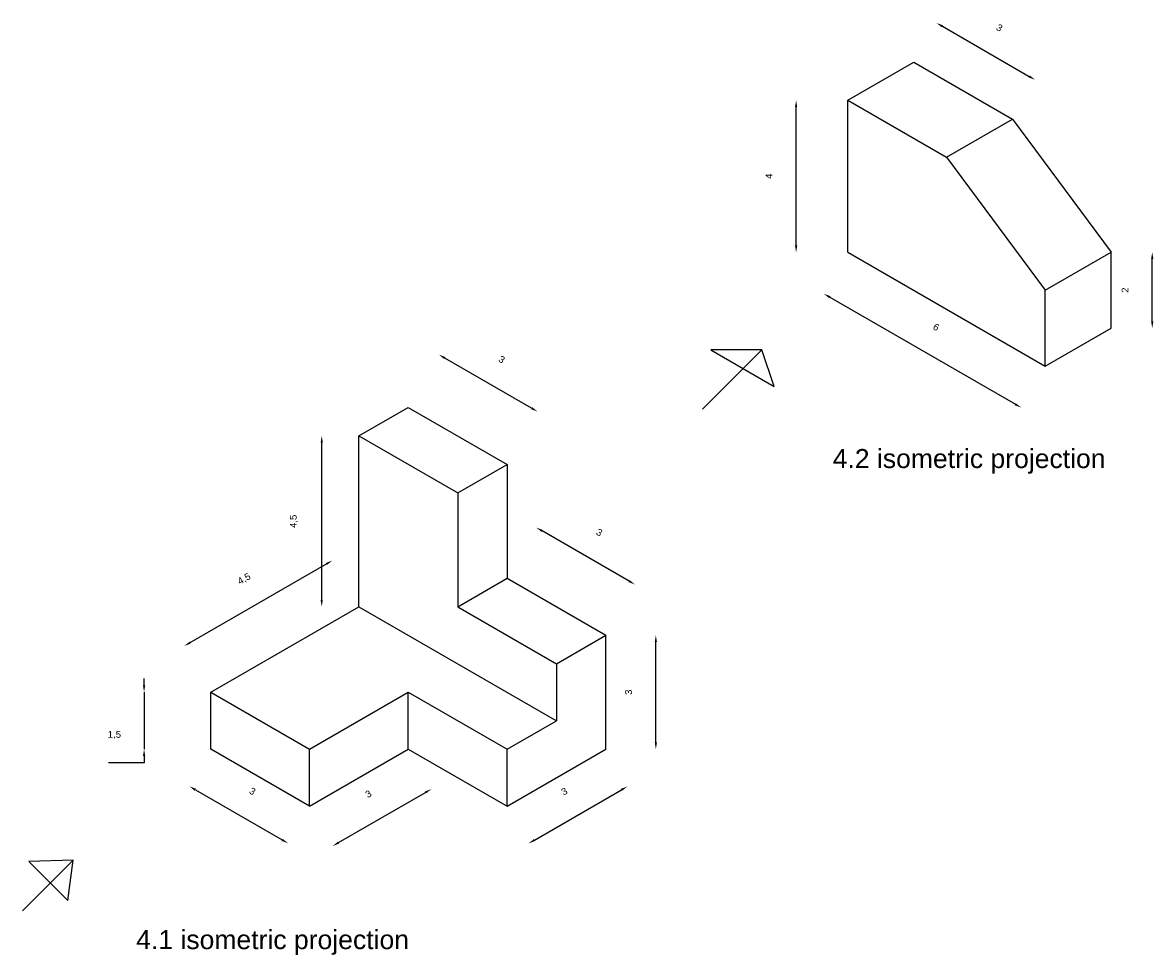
# Model space of a CAD drawing. Header units: inches. Extents: x 678 to 834, y 506 to 621.
# Tile 5 of 5: x 804 to 834, y 578 to 602. Entities that reach past the tile are written whole.
import ezdxf

# ---------------------------------------------------------------- set-up
doc = ezdxf.new("R2010")
doc.units = ezdxf.units.IN
doc.styles.get("Standard").update_dxf_attribs({"font": 'Arial.ttf'})
doc.dimstyles.new('ISO-25', dxfattribs={"dimtxt": 0.18, "dimasz": 0.18, "dimexe": 1.25, "dimexo": 0.625, "dimtad": 1, "dimtoh": 1, "dimtxsty": 'Standard', "dimcen": 2.5, "dimse1": 1, "dimse2": 1, "dimadec": 0, "dimazin": 0, "dimtfac": 1, "dimtmove": 0, "dimatfit": 3, "dimfxl": 1, "dimarcsym": 0})

# ---------------------------------------------------------------- blocks, each defined once
blk = doc.blocks.new('*D1')
at = {"color": 0, "lineweight": -2, "transparency": 16777216}
for p, q in [((807.049, 584.79), (807.049, 584.97)), ((807.049, 584.61), (807.049, 583.11)), ((807.049, 582.75), (806.112, 582.75)), ((807.049, 582.93), (807.049, 582.75))]:
    blk.add_line(p, q, dxfattribs=at)
at = {"color": 0, "transparency": 16777216}
for points in [[(807.019, 584.79), (807.079, 584.79), (807.049, 584.61)], [(807.019, 582.93), (807.079, 582.93), (807.049, 583.11)]]:
    blk.add_solid(points, dxfattribs=at)
at = {"layer": 'Defpoints', "color": 0, "transparency": 16777216}
for p in [(808.808, 584.61), (807.049, 583.11), (808.808, 583.11)]:
    blk.add_point(p, dxfattribs=at)
at = {"color": 0, "transparency": 16777216, "insert": (806.268, 583.484), "char_height": 0.18, "attachment_point": 5}
blk.add_mtext('1,5', dxfattribs=at)
blk = doc.blocks.new('*D2')
at = {"color": 0, "lineweight": -2, "transparency": 16777216}
blk.add_line((808.262, 585.917), (811.847, 587.987), dxfattribs=at)
at = {"color": 0, "transparency": 16777216}
for points in [[(811.832, 588.013), (811.862, 587.961), (812.003, 588.077)], [(808.247, 585.943), (808.277, 585.891), (808.106, 585.827)]]:
    blk.add_solid(points, dxfattribs=at)
at = {"layer": 'Defpoints', "color": 0, "transparency": 16777216}
for p in [(812.003, 588.077), (812.705, 586.86), (808.808, 584.61)]:
    blk.add_point(p, dxfattribs=at)
at = {"color": 0, "transparency": 16777216, "insert": (809.688, 587.586), "char_height": 0.18, "attachment_point": 5, "rotation": 30}
blk.add_mtext('4,5', dxfattribs=at)
blk = doc.blocks.new('*D3')
at = {"color": 0, "lineweight": -2, "transparency": 16777216}
blk.add_line((811.725, 587.04), (811.725, 591.18), dxfattribs=at)
at = {"color": 0, "transparency": 16777216}
for points in [[(811.695, 591.18), (811.755, 591.18), (811.725, 591.36)], [(811.695, 587.04), (811.755, 587.04), (811.725, 586.86)]]:
    blk.add_solid(points, dxfattribs=at)
at = {"layer": 'Defpoints', "color": 0, "transparency": 16777216}
for p in [(811.725, 591.36), (812.705, 591.36), (812.705, 586.86)]:
    blk.add_point(p, dxfattribs=at)
at = {"color": 0, "transparency": 16777216, "insert": (810.993, 589.11), "char_height": 0.18, "attachment_point": 5, "rotation": 90}
blk.add_mtext('4,5', dxfattribs=at)
blk = doc.blocks.new('*D4')
at = {"color": 0, "lineweight": -2, "transparency": 16777216}
blk.add_line((808.399, 582.042), (810.685, 580.722), dxfattribs=at)
at = {"color": 0, "transparency": 16777216}
for points in [[(808.414, 582.068), (808.384, 582.016), (808.243, 582.132)], [(810.7, 580.748), (810.67, 580.696), (810.841, 580.632)]]:
    blk.add_solid(points, dxfattribs=at)
at = {"layer": 'Defpoints', "color": 0, "transparency": 16777216}
for p in [(808.808, 583.11), (811.406, 581.61), (810.841, 580.632)]:
    blk.add_point(p, dxfattribs=at)
at = {"color": 0, "transparency": 16777216, "insert": (809.901, 582.003), "char_height": 0.18, "attachment_point": 5, "rotation": 330}
blk.add_mtext('3', dxfattribs=at)
blk = doc.blocks.new('*D5')
at = {"color": 0, "lineweight": -2, "transparency": 16777216}
blk.add_line((812.168, 580.65), (814.455, 581.97), dxfattribs=at)
at = {"color": 0, "transparency": 16777216}
for points in [[(814.44, 581.996), (814.47, 581.944), (814.61, 582.06)], [(812.153, 580.676), (812.183, 580.624), (812.012, 580.56)]]:
    blk.add_solid(points, dxfattribs=at)
at = {"layer": 'Defpoints', "color": 0, "transparency": 16777216}
for p in [(814.004, 583.11), (814.61, 582.06), (811.406, 581.61)]:
    blk.add_point(p, dxfattribs=at)
at = {"color": 0, "transparency": 16777216, "insert": (812.953, 581.931), "char_height": 0.18, "attachment_point": 5, "rotation": 30}
blk.add_mtext('3', dxfattribs=at)
blk = doc.blocks.new('*D6')
at = {"color": 0, "lineweight": -2, "transparency": 16777216}
blk.add_line((817.325, 580.718), (819.611, 582.038), dxfattribs=at)
at = {"color": 0, "transparency": 16777216}
for points in [[(819.596, 582.064), (819.626, 582.012), (819.767, 582.128)], [(817.31, 580.744), (817.34, 580.692), (817.169, 580.628)]]:
    blk.add_solid(points, dxfattribs=at)
at = {"layer": 'Defpoints', "color": 0, "transparency": 16777216}
for p in [(819.2, 583.11), (819.767, 582.128), (816.602, 581.61)]:
    blk.add_point(p, dxfattribs=at)
at = {"color": 0, "transparency": 16777216, "insert": (818.11, 581.999), "char_height": 0.18, "attachment_point": 5, "rotation": 30}
blk.add_mtext('3', dxfattribs=at)
blk = doc.blocks.new('*D7')
at = {"color": 0, "lineweight": -2, "transparency": 16777216}
blk.add_line((820.519, 583.29), (820.519, 585.93), dxfattribs=at)
at = {"color": 0, "transparency": 16777216}
for points in [[(820.489, 585.93), (820.549, 585.93), (820.519, 586.11)], [(820.489, 583.29), (820.549, 583.29), (820.519, 583.11)]]:
    blk.add_solid(points, dxfattribs=at)
at = {"layer": 'Defpoints', "color": 0, "transparency": 16777216}
for p in [(819.2, 586.11), (820.519, 586.11), (819.2, 583.11)]:
    blk.add_point(p, dxfattribs=at)
at = {"color": 0, "transparency": 16777216, "insert": (819.802, 584.61), "char_height": 0.18, "attachment_point": 5, "rotation": 90}
blk.add_mtext('3', dxfattribs=at)
blk = doc.blocks.new('*D8')
at = {"color": 0, "lineweight": -2, "transparency": 16777216}
blk.add_line((819.815, 587.536), (817.529, 588.856), dxfattribs=at)
at = {"color": 0, "transparency": 16777216}
for points in [[(817.544, 588.882), (817.514, 588.83), (817.373, 588.946)], [(819.83, 587.562), (819.8, 587.51), (819.971, 587.446)]]:
    blk.add_solid(points, dxfattribs=at)
at = {"layer": 'Defpoints', "color": 0, "transparency": 16777216}
for p in [(817.373, 588.946), (816.602, 587.61), (819.2, 586.11)]:
    blk.add_point(p, dxfattribs=at)
at = {"color": 0, "transparency": 16777216, "insert": (819.031, 588.817), "char_height": 0.18, "attachment_point": 5, "rotation": 330}
blk.add_mtext('3', dxfattribs=at)
blk = doc.blocks.new('*D9')
at = {"color": 0, "lineweight": -2, "transparency": 16777216}
blk.add_line((817.249, 592.09), (814.962, 593.41), dxfattribs=at)
at = {"color": 0, "transparency": 16777216}
for points in [[(814.977, 593.436), (814.947, 593.384), (814.807, 593.5)], [(817.264, 592.116), (817.234, 592.064), (817.405, 592)]]:
    blk.add_solid(points, dxfattribs=at)
at = {"layer": 'Defpoints', "color": 0, "transparency": 16777216}
for p in [(814.807, 593.5), (814.004, 592.11), (816.602, 590.61)]:
    blk.add_point(p, dxfattribs=at)
at = {"color": 0, "transparency": 16777216, "insert": (816.464, 593.371), "char_height": 0.18, "attachment_point": 5, "rotation": 330}
blk.add_mtext('3', dxfattribs=at)
blk = doc.blocks.new('*D10')
at = {"color": 0, "lineweight": -2, "transparency": 16777216}
blk.add_line((825.097, 595.012), (829.981, 592.192), dxfattribs=at)
at = {"color": 0, "transparency": 16777216}
for points in [[(825.112, 595.038), (825.082, 594.986), (824.941, 595.102)], [(829.996, 592.218), (829.966, 592.166), (830.137, 592.102)]]:
    blk.add_solid(points, dxfattribs=at)
at = {"layer": 'Defpoints', "color": 0, "transparency": 16777216}
for p in [(825.573, 596.196), (830.769, 593.196), (830.137, 592.102)]:
    blk.add_point(p, dxfattribs=at)
at = {"color": 0, "transparency": 16777216, "insert": (827.897, 594.223), "char_height": 0.18, "attachment_point": 5, "rotation": 330}
blk.add_mtext('6', dxfattribs=at)
blk = doc.blocks.new('*D11')
at = {"color": 0, "lineweight": -2, "transparency": 16777216}
blk.add_line((824.211, 596.376), (824.211, 600.016), dxfattribs=at)
at = {"color": 0, "transparency": 16777216}
for points in [[(824.181, 600.016), (824.241, 600.016), (824.211, 600.196)], [(824.181, 596.376), (824.241, 596.376), (824.211, 596.196)]]:
    blk.add_solid(points, dxfattribs=at)
at = {"layer": 'Defpoints', "color": 0, "transparency": 16777216}
for p in [(824.211, 600.196), (825.573, 600.196), (825.573, 596.196)]:
    blk.add_point(p, dxfattribs=at)
at = {"color": 0, "transparency": 16777216, "insert": (823.496, 598.196), "char_height": 0.18, "attachment_point": 5, "rotation": 90}
blk.add_mtext('4', dxfattribs=at)
blk = doc.blocks.new('*D12')
at = {"color": 0, "lineweight": -2, "transparency": 16777216}
blk.add_line((828.06, 602.144), (830.346, 600.824), dxfattribs=at)
at = {"color": 0, "transparency": 16777216}
for points in [[(828.075, 602.17), (828.045, 602.118), (827.904, 602.234)], [(830.361, 600.85), (830.331, 600.798), (830.502, 600.734)]]:
    blk.add_solid(points, dxfattribs=at)
at = {"layer": 'Defpoints', "color": 0, "transparency": 16777216}
for p in [(827.305, 601.196), (830.502, 600.734), (829.903, 599.696)]:
    blk.add_point(p, dxfattribs=at)
at = {"color": 0, "transparency": 16777216, "insert": (829.562, 602.105), "char_height": 0.18, "attachment_point": 5, "rotation": 330}
blk.add_mtext('3', dxfattribs=at)
blk = doc.blocks.new('*D13')
at = {"color": 0, "lineweight": -2, "transparency": 16777216}
blk.add_line((833.584, 594.376), (833.584, 596.016), dxfattribs=at)
at = {"color": 0, "transparency": 16777216}
for points in [[(833.554, 596.016), (833.614, 596.016), (833.584, 596.196)], [(833.554, 594.376), (833.614, 594.376), (833.584, 594.196)]]:
    blk.add_solid(points, dxfattribs=at)
at = {"layer": 'Defpoints', "color": 0, "transparency": 16777216}
for p in [(832.501, 596.196), (833.584, 596.196), (832.501, 594.196)]:
    blk.add_point(p, dxfattribs=at)
at = {"color": 0, "transparency": 16777216, "insert": (832.869, 595.196), "char_height": 0.18, "attachment_point": 5, "rotation": 90}
blk.add_mtext('2', dxfattribs=at)

msp = doc.modelspace()

# ---------------------------------------------------------------- linework, layer by layer
for p, q in [((825.573, 600.196), (827.305, 601.196)), ((827.305, 601.196), (829.903, 599.696)), ((825.573, 596.196), (825.573, 600.196)), ((825.573, 600.196), (828.171, 598.696)), ((828.171, 598.696), (829.903, 599.696)), ((829.903, 599.696), (832.501, 596.196)), ((828.171, 598.696), (830.769, 595.196)), ((825.573, 596.196), (830.769, 593.196)), ((830.769, 595.196), (832.501, 596.196)), ((832.501, 594.196), (832.501, 596.196)), ((830.769, 593.196), (830.769, 595.196)), ((830.769, 593.196), (832.501, 594.196)), ((821.745, 592.062), (823.309, 593.626)), ((823.309, 593.626), (821.968, 593.625)), ((821.968, 593.625), (823.634, 592.663)), ((823.634, 592.663), (823.309, 593.626)), ((812.705, 591.36), (814.004, 592.11)), ((814.004, 592.11), (816.602, 590.61)), ((812.705, 586.86), (812.705, 591.36)), ((812.705, 591.36), (815.303, 589.86)), ((815.303, 589.86), (816.602, 590.61)), ((816.602, 590.61), (816.602, 590.61)), ((816.602, 590.61), (816.602, 587.61)), ((815.303, 589.86), (815.303, 586.86)), ((815.303, 586.86), (816.602, 587.61)), ((816.602, 587.61), (819.2, 586.11)), ((808.808, 584.61), (812.705, 586.86)), ((812.705, 586.86), (817.901, 583.86)), ((815.303, 586.86), (817.901, 585.36)), ((817.901, 585.36), (819.2, 586.11)), ((819.2, 583.11), (819.2, 586.11)), ((817.901, 585.36), (817.901, 583.86)), ((808.808, 583.11), (808.808, 584.61)), ((808.808, 584.61), (811.406, 583.11)), ((811.406, 583.11), (814.004, 584.61)), ((814.004, 583.11), (814.004, 584.61)), ((814.004, 584.61), (816.602, 583.11)), ((816.602, 583.11), (817.901, 583.86)), ((811.406, 581.61), (808.808, 583.11)), ((811.406, 581.61), (814.004, 583.11)), ((811.406, 581.61), (811.406, 583.11)), ((814.004, 583.11), (816.602, 581.61)), ((816.602, 581.61), (816.602, 583.11)), ((816.602, 581.61), (819.2, 583.11)), ((803.852, 578.853), (805.183, 580.184)), ((805.183, 580.184), (804.019, 580.156)), ((804.019, 580.156), (805.044, 579.13)), ((805.044, 579.13), (805.183, 580.184))]:
    msp.add_line(p, q)

# ---------------------------------------------------------------- texts
at = {"char_height": 0.5, "attachment_point": 1}
for s, width, insert in [('4.2 isometric projection', 8.14561, (825.173, 591.013)), ('4.1 isometric projection', 14.22045, (806.841, 578.346))]:
    msp.add_mtext_dynamic_manual_height_columns(s, width=width, gutter_width=12.5, heights=[0], dxfattribs=dict(at, insert=insert))

# ---------------------------------------------------------------- dimensions: what is measured, and where the dimension line sits
for p1, p2, distance, picture, middle in [((827.305, 601.196), (829.903, 599.696), 1.199, '*D12', (829.562, 602.105)), ((825.573, 596.196), (830.769, 593.196), -1.263, '*D10', (827.897, 594.223)), ((816.602, 590.61), (814.004, 592.11), -1.605, '*D9', (816.464, 593.371)), ((819.2, 586.11), (816.602, 587.61), -1.542, '*D8', (819.031, 588.817)), ((808.808, 584.61), (812.705, 586.86), 1.404, '*D2', (809.688, 587.586)), ((808.808, 583.11), (811.406, 581.61), -1.13, '*D4', (809.901, 582.003)), ((811.406, 581.61), (814.004, 583.11), -1.213, '*D5', (812.953, 581.931)), ((816.602, 581.61), (819.2, 583.11), -1.134, '*D6', (818.11, 581.999))]:
    dim = msp.add_aligned_dim(p1=p1, p2=p2, distance=distance, dimstyle='ISO-25')
    dim.commit()
    dim.dimension.update_dxf_attribs({"geometry": picture, "text_midpoint": middle})
for base, p1, p2, picture, middle in [((824.211, 600.196), (825.573, 596.196), (825.573, 600.196), '*D11', (823.496, 598.196)), ((833.584, 596.196), (832.501, 594.196), (832.501, 596.196), '*D13', (832.869, 595.196)), ((811.725, 591.36), (812.705, 586.86), (812.705, 591.36), '*D3', (810.993, 589.11)), ((820.519, 586.11), (819.2, 583.11), (819.2, 586.11), '*D7', (819.802, 584.61)), ((807.049, 583.11), (808.808, 584.61), (808.808, 583.11), '*D1', (806.268, 583.484))]:
    dim = msp.add_linear_dim(base=base, p1=p1, p2=p2, angle=90, dimstyle='ISO-25')
    dim.commit()
    dim.dimension.update_dxf_attribs({"geometry": picture, "text_midpoint": middle})

doc.saveas('drawing.dxf')
